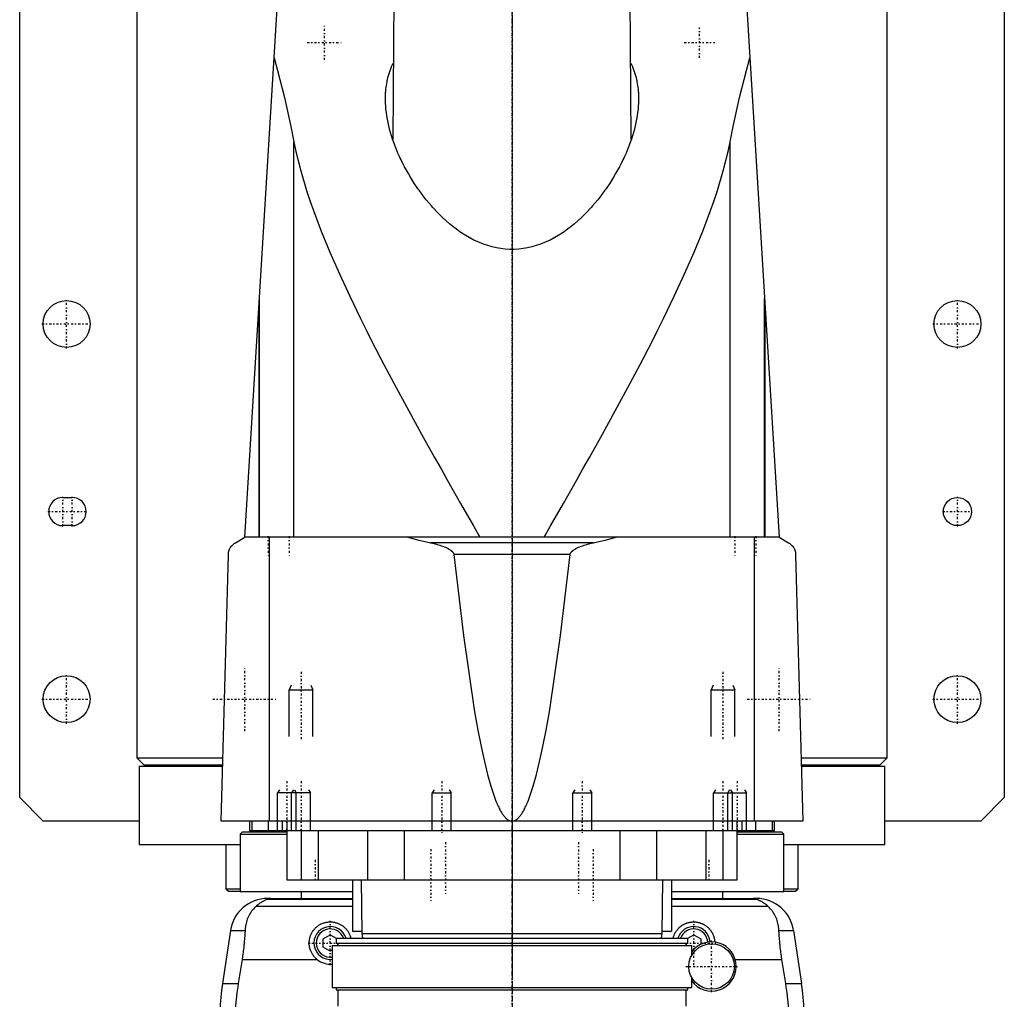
# Model space of a CAD drawing. Extents: x -105 to 105, y -146 to 645.
# Tile 2 of 4: x -105 to 105, y -22 to 187. Entities that reach past the tile are written whole.
import ezdxf

# ---------------------------------------------------------------- set-up
doc = ezdxf.new("R2010")
doc.units = 0
doc.linetypes.add('CENTER', pattern=[1.5, 0.45, -0.5, 0.05, -0.5])
for name, color, linetype in [('AM_0', 7, 'CONTINUOUS'), ('AM_10', 7, 'CONTINUOUS'), ('AM_7', 7, 'CENTER')]:
    doc.layers.add(name, color=color, linetype=linetype)

msp = doc.modelspace()

# ---------------------------------------------------------------- linework, layer by layer
at = {"layer": 'AM_0', "color": 7, "linetype": 'CONTINUOUS'}
for p, q in [((-105, 21.5), (-105, 311.5)), ((105, 311.5), (105, 21.5)), ((-80, 291.5), (-80, 30)), ((80, 30), (80, 291.5)), ((-57, 77.05), (-47, 240)), ((47, 240), (57, 77.05)), ((-25.18, 197.5), (-25.43, 161.82)), ((25.43, 161.82), (25.18, 197.5)), ((-46.53, 77.05), (-46.53, 161.33)), ((46.53, 77.05), (46.53, 161.33)), ((-53.88, 77.05), (-53.88, 127.93)), ((53.88, 77.05), (53.88, 127.93)), ((-54, 125.94), (-54, 77.05)), ((54, 77.05), (54, 125.94)), ((-95.82, 85.5), (-93.82, 85.5)), ((-93.82, 79.5), (-95.82, 79.5)), ((-59, 75.85), (-57, 77.05)), ((57, 77.05), (-57, 77.05)), ((-51.74, 16.5), (-51.74, 77.05)), ((17.41, 75.85), (-17.41, 75.85)), ((51.74, 16.5), (51.74, 77.05)), ((57, 77.05), (59, 75.85)), ((-62, 16.5), (-60.5, 73.35)), ((12.4, 73.35), (-12.4, 73.35)), ((60.5, 73.35), (62, 16.5)), ((-80, 30), (-78.5, 28.5)), ((-80, 30), (-61.61, 30)), ((61.61, 30), (80, 30)), ((78.5, 28.5), (80, 30)), ((-79.5, 28.2), (-79.5, 11.5)), ((-79.5, 28.2), (-61.66, 28.2)), ((-78.5, 28.5), (-61.65, 28.5)), ((-75, 28.5), (-75, 28.2)), ((61.65, 28.5), (78.5, 28.5)), ((61.66, 28.2), (79.5, 28.2)), ((75, 28.2), (75, 28.5)), ((79.5, 11.5), (79.5, 28.2)), ((-100, 16.5), (-105, 21.5)), ((105, 21.5), (100, 16.5)), ((-79.5, 16.5), (-100, 16.5)), ((62, 16.5), (-62, 16.5)), ((-56, 16.5), (-56, 14.5)), ((-55.47, 16.5), (-55.47, 14.5)), ((-52, 16.5), (-52, 14.5)), ((-49, 16.5), (-49, 14.5)), ((-48, 16.5), (-48, 4)), ((48, 4), (48, 16.5)), ((49, 16.5), (49, 14.5)), ((52, 14.5), (52, 16.5)), ((55.47, 16.5), (55.47, 14.5)), ((56, 14.5), (56, 16.5)), ((100, 16.5), (79.5, 16.5)), ((-57.5, 14.2), (-58, 13.7)), ((-58, 13.7), (-58, 1.5)), ((-58, 13.7), (-48.01, 13.7)), ((-57.5, 14.2), (-48.01, 14.2)), ((-56, 14.5), (56, 14.5)), ((-45, 14.5), (-45, 4)), ((-41.36, 14.5), (-41.36, 4)), ((-30.85, 14.5), (-30.85, 4)), ((-23, 14.5), (-23, 4)), ((-13, 14.5), (-13, 14.5)), ((0, 14.5), (0, 4)), ((13, 14.5), (13, 14.5)), ((23, 14.5), (23, 4)), ((30.85, 14.5), (30.85, 4)), ((41.36, 14.5), (41.36, 4)), ((45, 14.5), (45, 4)), ((48.01, 14.2), (57.5, 14.2)), ((48.01, 13.7), (58, 13.7)), ((58, 13.7), (57.5, 14.2)), ((58, 1.5), (58, 13.7)), ((-79.5, 11.5), (-58.06, 11.5)), ((-61, 11.5), (-61, 2.08)), ((58.06, 11.5), (79.5, 11.5)), ((61, 2.08), (61, 11.5)), ((-48, 4), (48, 4)), ((-34, 4), (-34, -7)), ((-32.18, 4), (-32, -7.5)), ((32, -7.5), (32.18, 4)), ((34, 4), (34, -7)), ((-61, 2.08), (-60.5, 1.58)), ((-61, 2.08), (-58.04, 2.08)), ((-60.5, 1.58), (-58.02, 1.58)), ((-58, 1.5), (-34.04, 1.5)), ((-52.11, 0), (-34, 0)), ((-45, 1.5), (-45, 0)), ((34, 0), (52.11, 0)), ((34.04, 1.5), (58, 1.5)), ((45, 0), (45, 1.5)), ((58.02, 1.58), (60.5, 1.58)), ((58.04, 2.08), (61, 2.08)), ((60.5, 1.58), (61, 2.08)), ((-34, -1.69), (-54.6, -1.69)), ((-34, -0.25), (-52.38, -0.25)), ((52.38, -0.25), (34, -0.25)), ((54.6, -1.69), (34, -1.69)), ((-60.02, -6.81), (-61.72, -18.16)), ((-60.02, -6.81), (-56.93, -6.81)), ((-40.25, -8.63), (-38.75, -7.77)), ((-38.75, -7.77), (-37.48, -8.5)), ((-34, -7), (-32.01, -7)), ((-32, -7.5), (-31.9, -8.5)), ((-32, -7.5), (32, -7.5)), ((31.9, -8.5), (32, -7.5)), ((32.01, -7), (34, -7)), ((37.48, -8.5), (38.75, -7.77)), ((38.75, -7.77), (40.25, -8.63)), ((56.93, -6.81), (60.02, -6.81)), ((60.02, -6.81), (61.72, -18.16)), ((-40.25, -10.37), (-40.25, -8.63)), ((-38.75, -11.23), (-40.25, -10.37)), ((-38.33, -10), (-38.33, -19)), ((-38.33, -10), (38.33, -10)), ((-37.53, -8.5), (-37.53, -9.5)), ((-37.53, -8.5), (37.53, -8.5)), ((-37.53, -9.5), (37.53, -9.5)), ((-37.25, -9.5), (-37.25, -10)), ((-37.17, -9.5), (-37.17, -10)), ((37.17, -10), (37.17, -9.5)), ((37.25, -10), (37.25, -9.5)), ((37.53, -9.5), (37.53, -8.5)), ((38.33, -12.16), (38.33, -10)), ((40.25, -8.63), (40.25, -9.79)), ((-38.33, -10.99), (-38.75, -11.23)), ((38.56, -11.12), (38.33, -10.99)), ((-57.58, -13.03), (-58.39, -18.16)), ((-57.58, -13.03), (-41.54, -13.03)), ((47.62, -13.03), (57.58, -13.03)), ((58.39, -18.16), (57.58, -13.03)), ((-61.72, -18.16), (-58.39, -18.16)), ((38.33, -19), (38.33, -16.84)), ((58.39, -18.16), (61.72, -18.16)), ((-38.33, -19), (38.33, -19)), ((-37.53, -19), (-37.53, -19.5)), ((-37.53, -19.5), (37.53, -19.5)), ((-37.17, -19.5), (-37.17, -23)), ((37.17, -23), (37.17, -19.5)), ((37.53, -19.5), (37.53, -19))]:
    msp.add_line(p, q, dxfattribs=at)
for points in [[(-50.73, 179.26, 0), (-49.98, 176.55, 0), (-48.54, 170.79, 0), (-47.18, 164.59, 0), (-46.53, 161.33, 0)], [(46.53, 161.33, 0), (47.18, 164.59, 0), (48.54, 170.79, 0), (49.98, 176.55, 0), (50.73, 179.26, 0)], [(-27, 170.57, 0), (-27, 170.78, 0), (-26.99, 171.21, 0), (-26.97, 171.64, 0), (-26.96, 171.86, 0), (-26.94, 172.08, 0), (-26.91, 172.51, 0), (-26.86, 172.94, 0), (-26.8, 173.37, 0), (-26.73, 173.8, 0), (-26.65, 174.23, 0), (-26.61, 174.44, 0), (-26.56, 174.65, 0), (-26.46, 175.07, 0), (-26.34, 175.5, 0), (-26.22, 175.91, 0), (-26.08, 176.33, 0), (-25.93, 176.74, 0), (-25.85, 176.94, 0), (-25.77, 177.15, 0), (-25.6, 177.55, 0), (-25.41, 177.95, 0), (-25.31, 178.14, 0)], [(25.31, 178.14, 0), (25.41, 177.95, 0), (25.6, 177.55, 0), (25.77, 177.15, 0), (25.85, 176.94, 0), (25.93, 176.74, 0), (26.08, 176.33, 0), (26.22, 175.91, 0), (26.34, 175.5, 0), (26.46, 175.07, 0), (26.56, 174.65, 0), (26.61, 174.44, 0), (26.65, 174.23, 0), (26.73, 173.8, 0), (26.8, 173.37, 0), (26.86, 172.94, 0), (26.91, 172.51, 0), (26.94, 172.08, 0), (26.96, 171.86, 0), (26.97, 171.64, 0), (26.99, 171.21, 0), (27, 170.78, 0), (27, 170.57, 0)], [(27, 170.57, 0), (27, 170.24, 0), (26.98, 169.59, 0), (26.94, 168.93, 0), (26.91, 168.6, 0), (26.88, 168.26, 0), (26.8, 167.58, 0), (26.7, 166.9, 0), (26.58, 166.2, 0), (26.44, 165.5, 0), (26.28, 164.79, 0), (26.2, 164.43, 0), (26.11, 164.07, 0), (25.91, 163.35, 0), (25.69, 162.63, 0), (25.46, 161.9, 0), (25.2, 161.17, 0), (24.93, 160.43, 0), (24.78, 160.06, 0), (24.64, 159.69, 0), (24.33, 158.96, 0), (24, 158.22, 0), (23.83, 157.85, 0), (23.66, 157.48, 0), (23.29, 156.75, 0), (22.92, 156.01, 0), (22.72, 155.65, 0), (22.52, 155.28, 0), (22.11, 154.56, 0), (21.68, 153.83, 0), (21.24, 153.12, 0), (20.78, 152.41, 0), (20.31, 151.7, 0), (20.07, 151.35, 0), (19.82, 151.01, 0), (19.32, 150.32, 0), (18.81, 149.64, 0), (18.28, 148.97, 0), (17.74, 148.32, 0), (17.19, 147.67, 0), (16.9, 147.35, 0), (16.61, 147.03, 0), (16.01, 146.39, 0), (15.38, 145.75, 0), (14.72, 145.12, 0), (14.05, 144.5, 0), (13.34, 143.89, 0), (12.98, 143.59, 0), (12.62, 143.3, 0), (11.87, 142.72, 0), (11.1, 142.18, 0), (10.31, 141.65, 0), (9.5, 141.16, 0), (8.67, 140.69, 0), (8.25, 140.47, 0), (7.82, 140.26, 0), (6.96, 139.87, 0), (6.07, 139.52, 0), (5.18, 139.21, 0), (4.26, 138.95, 0), (3.33, 138.73, 0), (2.87, 138.65, 0), (2.39, 138.57, 0), (1.44, 138.46, 0), (0.48, 138.4, 0), (0, 138.4, 0), (-0.48, 138.4, 0), (-1.44, 138.46, 0), (-2.39, 138.57, 0), (-2.87, 138.65, 0), (-3.33, 138.73, 0), (-4.26, 138.95, 0), (-5.18, 139.21, 0), (-6.07, 139.52, 0), (-6.96, 139.87, 0), (-7.82, 140.26, 0), (-8.25, 140.47, 0), (-8.67, 140.69, 0), (-9.5, 141.16, 0), (-10.31, 141.65, 0), (-11.1, 142.18, 0), (-11.87, 142.72, 0), (-12.62, 143.3, 0), (-12.98, 143.59, 0), (-13.34, 143.89, 0), (-14.05, 144.5, 0), (-14.72, 145.12, 0), (-15.38, 145.75, 0), (-16.01, 146.39, 0), (-16.61, 147.03, 0), (-16.9, 147.35, 0), (-17.19, 147.67, 0), (-17.74, 148.32, 0), (-18.28, 148.97, 0), (-18.81, 149.64, 0), (-19.32, 150.32, 0), (-19.82, 151.01, 0), (-20.07, 151.35, 0), (-20.31, 151.7, 0), (-20.78, 152.41, 0), (-21.24, 153.12, 0), (-21.68, 153.83, 0), (-22.11, 154.56, 0), (-22.52, 155.28, 0), (-22.72, 155.65, 0), (-22.92, 156.01, 0), (-23.29, 156.75, 0), (-23.66, 157.48, 0), (-23.83, 157.85, 0), (-24, 158.22, 0), (-24.33, 158.96, 0), (-24.64, 159.69, 0), (-24.78, 160.06, 0), (-24.93, 160.43, 0), (-25.2, 161.17, 0), (-25.46, 161.9, 0), (-25.69, 162.63, 0), (-25.91, 163.35, 0), (-26.11, 164.07, 0), (-26.2, 164.43, 0), (-26.28, 164.79, 0), (-26.44, 165.5, 0), (-26.58, 166.2, 0), (-26.7, 166.9, 0), (-26.8, 167.58, 0), (-26.88, 168.26, 0), (-26.91, 168.6, 0), (-26.94, 168.93, 0), (-26.98, 169.59, 0), (-27, 170.24, 0), (-27, 170.57, 0)], [(-46.53, 161.33, 0), (-46.1, 159.28, 0), (-45.06, 155.13, 0), (-43.81, 150.97, 0), (-43.1, 148.86, 0), (-42.35, 146.7, 0), (-40.68, 142.31, 0), (-38.82, 137.79, 0), (-36.8, 133.17, 0), (-34.62, 128.45, 0), (-32.3, 123.66, 0), (-31.1, 121.24, 0), (-29.87, 118.8, 0), (-27.33, 113.89, 0), (-24.71, 108.95, 0), (-22.03, 103.98, 0), (-19.29, 99.01, 0), (-16.52, 94.06, 0), (-15.13, 91.59, 0), (-13.74, 89.13, 0), (-10.97, 84.25, 0), (-8.23, 79.43, 0), (-6.87, 77.05, 0)], [(6.87, 77.05, 0), (8.23, 79.43, 0), (10.97, 84.25, 0), (13.74, 89.13, 0), (15.13, 91.59, 0), (16.52, 94.06, 0), (19.29, 99.01, 0), (22.03, 103.98, 0), (24.71, 108.95, 0), (27.33, 113.89, 0), (29.87, 118.8, 0), (31.1, 121.24, 0), (32.3, 123.66, 0), (34.62, 128.45, 0), (36.8, 133.17, 0), (38.82, 137.79, 0), (40.68, 142.31, 0), (42.35, 146.7, 0), (43.1, 148.86, 0), (43.81, 150.97, 0), (45.06, 155.13, 0), (46.1, 159.28, 0), (46.53, 161.33, 0)], [(-60.5, 73.35, 0), (-60.5, 73.35, 0), (-60.5, 73.36, 0), (-60.5, 73.37, 0), (-60.5, 73.37, 0), (-60.5, 73.37, 0), (-60.5, 73.38, 0), (-60.5, 73.38, 0), (-60.5, 73.39, 0), (-60.5, 73.39, 0), (-60.5, 73.4, 0), (-60.5, 73.4, 0), (-60.5, 73.4, 0), (-60.5, 73.41, 0), (-60.5, 73.41, 0), (-60.5, 73.43, 0), (-60.5, 73.44, 0), (-60.49, 73.45, 0), (-60.49, 73.48, 0), (-60.49, 73.5, 0), (-60.49, 73.52, 0), (-60.49, 73.54, 0), (-60.49, 73.56, 0), (-60.49, 73.57, 0), (-60.48, 73.57, 0), (-60.48, 73.59, 0), (-60.48, 73.61, 0), (-60.47, 73.65, 0), (-60.47, 73.69, 0), (-60.46, 73.73, 0), (-60.45, 73.79, 0), (-60.44, 73.85, 0), (-60.4, 74.02, 0), (-60.33, 74.26, 0), (-60.29, 74.36, 0), (-60.25, 74.45, 0), (-60.18, 74.6, 0), (-60.11, 74.74, 0), (-59.83, 75.14, 0), (-59.29, 75.66, 0), (-59, 75.85, 0)], [(-22.25, 77.05, 0), (-21.46, 76.83, 0), (-19.85, 76.41, 0), (-18.23, 76.03, 0), (-17.41, 75.85, 0)], [(-17.41, 75.85, 0), (-17.25, 75.82, 0), (-16.93, 75.75, 0), (-16.61, 75.67, 0), (-16.46, 75.63, 0), (-16.3, 75.59, 0), (-15.99, 75.51, 0), (-15.68, 75.41, 0), (-15.38, 75.32, 0), (-15.08, 75.22, 0), (-14.78, 75.11, 0), (-14.64, 75.06, 0), (-14.49, 75, 0), (-14.21, 74.88, 0), (-13.92, 74.75, 0), (-13.62, 74.59, 0), (-13.33, 74.43, 0), (-13.17, 74.32, 0), (-13.13, 74.29, 0), (-13.08, 74.26, 0), (-13.06, 74.24, 0), (-13.04, 74.22, 0), (-12.99, 74.19, 0), (-12.95, 74.16, 0), (-12.93, 74.14, 0), (-12.91, 74.12, 0), (-12.87, 74.09, 0), (-12.83, 74.05, 0), (-12.81, 74.04, 0), (-12.79, 74.02, 0), (-12.75, 73.98, 0), (-12.72, 73.94, 0), (-12.68, 73.9, 0), (-12.65, 73.86, 0), (-12.61, 73.82, 0), (-12.6, 73.8, 0), (-12.58, 73.78, 0), (-12.55, 73.73, 0), (-12.52, 73.68, 0), (-12.49, 73.63, 0), (-12.47, 73.58, 0), (-12.45, 73.53, 0), (-12.44, 73.51, 0), (-12.43, 73.48, 0), (-12.41, 73.43, 0), (-12.41, 73.4, 0), (-12.41, 73.39, 0), (-12.4, 73.38, 0), (-12.4, 73.38, 0), (-12.4, 73.37, 0), (-12.4, 73.36, 0), (-12.4, 73.35, 0), (-12.4, 73.35, 0)], [(12.4, 73.35, 0), (12.4, 73.35, 0), (12.4, 73.36, 0), (12.4, 73.37, 0), (12.4, 73.38, 0), (12.4, 73.38, 0), (12.41, 73.39, 0), (12.41, 73.4, 0), (12.41, 73.43, 0), (12.43, 73.48, 0), (12.44, 73.51, 0), (12.45, 73.53, 0), (12.47, 73.58, 0), (12.49, 73.63, 0), (12.52, 73.68, 0), (12.55, 73.73, 0), (12.58, 73.78, 0), (12.6, 73.8, 0), (12.61, 73.82, 0), (12.65, 73.86, 0), (12.68, 73.9, 0), (12.72, 73.94, 0), (12.75, 73.98, 0), (12.79, 74.02, 0), (12.81, 74.04, 0), (12.83, 74.05, 0), (12.87, 74.09, 0), (12.91, 74.12, 0), (12.93, 74.14, 0), (12.95, 74.16, 0), (12.99, 74.19, 0), (13.04, 74.22, 0), (13.06, 74.24, 0), (13.08, 74.26, 0), (13.13, 74.29, 0), (13.17, 74.32, 0), (13.33, 74.43, 0), (13.62, 74.59, 0), (13.92, 74.75, 0), (14.21, 74.88, 0), (14.49, 75, 0), (14.64, 75.06, 0), (14.78, 75.11, 0), (15.08, 75.22, 0), (15.38, 75.32, 0), (15.68, 75.41, 0), (15.99, 75.51, 0), (16.3, 75.59, 0), (16.46, 75.63, 0), (16.61, 75.67, 0), (16.93, 75.75, 0), (17.25, 75.82, 0), (17.41, 75.85, 0)], [(17.41, 75.85, 0), (18.23, 76.03, 0), (19.85, 76.41, 0), (21.46, 76.83, 0), (22.25, 77.05, 0)], [(59, 75.85, 0), (59.29, 75.66, 0), (59.83, 75.14, 0), (60.11, 74.74, 0), (60.18, 74.6, 0), (60.25, 74.45, 0), (60.29, 74.36, 0), (60.33, 74.26, 0), (60.4, 74.02, 0), (60.44, 73.85, 0), (60.45, 73.79, 0), (60.46, 73.73, 0), (60.47, 73.69, 0), (60.47, 73.65, 0), (60.48, 73.61, 0), (60.48, 73.59, 0), (60.48, 73.57, 0), (60.49, 73.57, 0), (60.49, 73.56, 0), (60.49, 73.54, 0), (60.49, 73.52, 0), (60.49, 73.5, 0), (60.49, 73.48, 0), (60.49, 73.45, 0), (60.5, 73.44, 0), (60.5, 73.43, 0), (60.5, 73.41, 0), (60.5, 73.41, 0), (60.5, 73.4, 0), (60.5, 73.4, 0), (60.5, 73.4, 0), (60.5, 73.39, 0), (60.5, 73.39, 0), (60.5, 73.38, 0), (60.5, 73.38, 0), (60.5, 73.37, 0), (60.5, 73.37, 0), (60.5, 73.37, 0), (60.5, 73.36, 0), (60.5, 73.35, 0), (60.5, 73.35, 0)], [(-12.4, 73.35, 0), (-10.36, 56.04, 0), (-7.97, 39.77, 0), (-7.28, 35.91, 0), (-6.59, 32.39, 0), (-6.24, 30.76, 0), (-5.9, 29.22, 0), (-5.21, 26.41, 0), (-4.52, 23.94, 0), (-3.82, 21.83, 0), (-3.42, 20.76, 0), (-3.3, 20.48, 0), (-3.19, 20.2, 0), (-3.13, 20.07, 0), (-3.07, 19.94, 0), (-2.95, 19.68, 0), (-2.84, 19.44, 0), (-2.72, 19.2, 0), (-2.61, 18.98, 0), (-2.49, 18.76, 0), (-2.43, 18.66, 0), (-2.38, 18.56, 0), (-2.26, 18.36, 0), (-2.14, 18.18, 0), (-2.09, 18.09, 0), (-2.03, 18, 0), (-1.91, 17.83, 0), (-1.8, 17.68, 0), (-1.74, 17.6, 0), (-1.68, 17.53, 0), (-1.56, 17.39, 0), (-1.45, 17.27, 0), (-1.33, 17.15, 0), (-1.22, 17.04, 0), (-1.1, 16.94, 0), (-1.04, 16.9, 0), (-0.99, 16.85, 0), (-0.87, 16.78, 0), (-0.75, 16.71, 0), (-0.64, 16.65, 0), (-0.57, 16.62, 0), (-0.55, 16.61, 0), (-0.53, 16.6, 0), (-0.52, 16.6, 0), (-0.51, 16.6, 0), (-0.49, 16.59, 0), (-0.47, 16.58, 0), (-0.45, 16.58, 0), (-0.43, 16.57, 0), (-0.42, 16.56, 0), (-0.41, 16.56, 0), (-0.4, 16.56, 0), (-0.38, 16.55, 0), (-0.36, 16.55, 0), (-0.35, 16.54, 0), (-0.34, 16.54, 0), (-0.32, 16.54, 0), (-0.3, 16.53, 0), (-0.29, 16.53, 0), (-0.28, 16.53, 0), (-0.26, 16.52, 0), (-0.24, 16.52, 0), (-0.22, 16.52, 0), (-0.2, 16.51, 0), (-0.18, 16.51, 0), (-0.17, 16.51, 0), (-0.16, 16.51, 0), (-0.14, 16.51, 0), (-0.13, 16.51, 0), (-0.11, 16.5, 0), (-0.09, 16.5, 0), (-0.07, 16.5, 0), (-0.06, 16.5, 0), (-0.05, 16.5, 0), (-0.03, 16.5, 0), (-0.01, 16.5, 0), (0, 16.5, 0)], [(0, 16.5, 0), (0.01, 16.5, 0), (0.03, 16.5, 0), (0.05, 16.5, 0), (0.06, 16.5, 0), (0.07, 16.5, 0), (0.09, 16.5, 0), (0.11, 16.5, 0), (0.13, 16.51, 0), (0.14, 16.51, 0), (0.16, 16.51, 0), (0.17, 16.51, 0), (0.18, 16.51, 0), (0.2, 16.51, 0), (0.22, 16.52, 0), (0.24, 16.52, 0), (0.26, 16.52, 0), (0.28, 16.53, 0), (0.29, 16.53, 0), (0.3, 16.53, 0), (0.32, 16.54, 0), (0.34, 16.54, 0), (0.35, 16.54, 0), (0.36, 16.55, 0), (0.38, 16.55, 0), (0.4, 16.56, 0), (0.41, 16.56, 0), (0.42, 16.56, 0), (0.43, 16.57, 0), (0.45, 16.58, 0), (0.47, 16.58, 0), (0.49, 16.59, 0), (0.51, 16.6, 0), (0.52, 16.6, 0), (0.53, 16.6, 0), (0.55, 16.61, 0), (0.57, 16.62, 0), (0.59, 16.63, 0), (0.61, 16.63, 0), (0.63, 16.64, 0), (0.64, 16.65, 0), (0.65, 16.65, 0), (0.67, 16.66, 0), (0.69, 16.67, 0), (0.75, 16.71, 0), (0.87, 16.78, 0), (0.99, 16.85, 0), (1.04, 16.9, 0), (1.1, 16.94, 0), (1.22, 17.04, 0), (1.33, 17.15, 0), (1.45, 17.27, 0), (1.56, 17.39, 0), (1.68, 17.53, 0), (1.74, 17.6, 0), (1.8, 17.68, 0), (1.91, 17.83, 0), (2.03, 18, 0), (2.09, 18.09, 0), (2.14, 18.18, 0), (2.26, 18.36, 0), (2.38, 18.56, 0), (2.43, 18.66, 0), (2.49, 18.76, 0), (2.61, 18.98, 0), (2.72, 19.2, 0), (2.84, 19.44, 0), (2.95, 19.68, 0), (3.07, 19.94, 0), (3.13, 20.07, 0), (3.19, 20.2, 0), (3.3, 20.48, 0), (3.42, 20.76, 0), (3.82, 21.83, 0), (4.52, 23.94, 0), (5.21, 26.41, 0), (5.9, 29.22, 0), (6.24, 30.76, 0), (6.59, 32.39, 0), (7.28, 35.91, 0), (7.97, 39.77, 0), (10.36, 56.04, 0), (12.4, 73.35, 0)], [(-51.49, 0, 0), (-51.5, 0, 0), (-51.51, 0, 0), (-51.52, 0, 0), (-51.52, 0, 0), (-51.53, 0, 0), (-51.53, 0, 0), (-51.54, 0, 0), (-51.55, 0, 0), (-51.56, 0, 0), (-51.57, 0, 0), (-51.57, 0, 0), (-51.58, 0, 0), (-51.59, 0, 0), (-51.6, 0, 0), (-51.6, 0, 0), (-51.61, 0, 0), (-51.62, 0, 0), (-51.63, 0, 0), (-51.63, 0, 0), (-51.64, 0, 0), (-51.65, 0, 0), (-51.65, 0, 0), (-51.66, 0, 0), (-51.67, 0, 0), (-51.67, 0, 0), (-51.68, 0, 0), (-51.68, 0, 0), (-51.69, 0, 0), (-51.7, 0, 0), (-51.7, 0, 0), (-51.71, 0, 0), (-51.72, 0, 0), (-51.72, 0, 0), (-51.73, 0, 0), (-51.73, 0, 0), (-51.74, 0, 0), (-51.75, 0, 0), (-51.76, 0, 0), (-51.76, -0.01, 0), (-51.77, -0.01, 0), (-51.77, -0.01, 0), (-51.78, -0.01, 0), (-51.78, -0.01, 0), (-51.79, -0.01, 0), (-51.8, -0.01, 0), (-51.8, -0.01, 0), (-51.81, -0.01, 0), (-51.81, -0.01, 0), (-51.82, -0.01, 0), (-51.82, -0.01, 0), (-51.84, -0.01, 0), (-51.87, -0.01, 0), (-51.89, -0.01, 0), (-51.91, -0.01, 0), (-51.93, -0.01, 0), (-51.96, -0.02, 0), (-51.99, -0.02, 0), (-52.01, -0.02, 0), (-52.04, -0.02, 0), (-52.05, -0.03, 0), (-52.06, -0.03, 0), (-52.08, -0.03, 0), (-52.1, -0.03, 0), (-52.1, -0.03, 0), (-52.11, -0.03, 0), (-52.13, -0.04, 0), (-52.15, -0.04, 0), (-52.15, -0.04, 0), (-52.16, -0.04, 0), (-52.17, -0.04, 0), (-52.19, -0.04, 0), (-52.23, -0.05, 0), (-52.3, -0.07, 0), (-52.35, -0.08, 0), (-52.39, -0.1, 0), (-52.41, -0.11, 0), (-52.42, -0.12, 0), (-52.43, -0.13, 0), (-52.45, -0.14, 0), (-52.45, -0.16, 0), (-52.45, -0.17, 0), (-52.45, -0.19, 0), (-52.44, -0.2, 0), (-52.44, -0.21, 0), (-52.43, -0.22, 0), (-52.41, -0.23, 0), (-52.39, -0.25, 0), (-52.38, -0.25, 0)], [(52.38, -0.25, 0), (52.39, -0.25, 0), (52.41, -0.23, 0), (52.43, -0.22, 0), (52.44, -0.21, 0), (52.44, -0.2, 0), (52.45, -0.19, 0), (52.45, -0.17, 0), (52.45, -0.16, 0), (52.45, -0.14, 0), (52.43, -0.13, 0), (52.42, -0.12, 0), (52.41, -0.11, 0), (52.39, -0.1, 0), (52.35, -0.08, 0), (52.3, -0.07, 0), (52.23, -0.05, 0), (52.19, -0.04, 0), (52.17, -0.04, 0), (52.16, -0.04, 0), (52.15, -0.04, 0), (52.15, -0.04, 0), (52.13, -0.04, 0), (52.11, -0.03, 0), (52.1, -0.03, 0), (52.1, -0.03, 0), (52.08, -0.03, 0), (52.06, -0.03, 0), (52.05, -0.03, 0), (52.04, -0.02, 0), (52.01, -0.02, 0), (51.99, -0.02, 0), (51.96, -0.02, 0), (51.93, -0.01, 0), (51.91, -0.01, 0), (51.89, -0.01, 0), (51.87, -0.01, 0), (51.84, -0.01, 0), (51.82, -0.01, 0), (51.82, -0.01, 0), (51.81, -0.01, 0), (51.81, -0.01, 0), (51.8, -0.01, 0), (51.8, -0.01, 0), (51.79, -0.01, 0), (51.78, -0.01, 0), (51.78, -0.01, 0), (51.77, -0.01, 0), (51.77, -0.01, 0), (51.76, -0.01, 0), (51.76, 0, 0), (51.75, 0, 0), (51.74, 0, 0), (51.73, 0, 0), (51.73, 0, 0), (51.72, 0, 0), (51.72, 0, 0), (51.71, 0, 0), (51.7, 0, 0), (51.7, 0, 0), (51.69, 0, 0), (51.68, 0, 0), (51.68, 0, 0), (51.67, 0, 0), (51.67, 0, 0), (51.66, 0, 0), (51.65, 0, 0), (51.65, 0, 0), (51.64, 0, 0), (51.63, 0, 0), (51.63, 0, 0), (51.62, 0, 0), (51.61, 0, 0), (51.6, 0, 0), (51.6, 0, 0), (51.59, 0, 0), (51.58, 0, 0), (51.57, 0, 0), (51.57, 0, 0), (51.56, 0, 0), (51.55, 0, 0), (51.54, 0, 0), (51.53, 0, 0), (51.53, 0, 0), (51.52, 0, 0), (51.52, 0, 0), (51.51, 0, 0), (51.5, 0, 0), (51.49, 0, 0)], [(-54.6, -1.69, 0), (-54.72, -1.8, 0), (-54.94, -2.02, 0), (-55.16, -2.25, 0), (-55.26, -2.37, 0), (-55.36, -2.49, 0), (-55.55, -2.74, 0), (-55.73, -3, 0), (-55.9, -3.27, 0), (-56.06, -3.55, 0), (-56.2, -3.83, 0), (-56.27, -3.98, 0), (-56.33, -4.12, 0), (-56.45, -4.42, 0), (-56.55, -4.72, 0), (-56.65, -5.03, 0), (-56.73, -5.34, 0), (-56.8, -5.66, 0), (-56.82, -5.83, 0), (-56.85, -5.99, 0), (-56.89, -6.32, 0), (-56.92, -6.65, 0), (-56.93, -6.81, 0)], [(-52.38, -0.25, 0), (-52.38, -0.25, 0), (-52.38, -0.26, 0), (-52.38, -0.26, 0), (-52.38, -0.26, 0), (-52.38, -0.26, 0), (-52.38, -0.26, 0), (-52.38, -0.27, 0), (-52.38, -0.27, 0), (-52.38, -0.27, 0), (-52.39, -0.27, 0), (-52.39, -0.28, 0), (-52.39, -0.28, 0), (-52.4, -0.28, 0), (-52.41, -0.28, 0), (-52.41, -0.29, 0), (-52.42, -0.29, 0), (-52.43, -0.3, 0), (-52.43, -0.3, 0), (-52.44, -0.3, 0), (-52.45, -0.31, 0), (-52.46, -0.31, 0), (-52.46, -0.31, 0), (-52.47, -0.32, 0), (-52.48, -0.32, 0), (-52.49, -0.33, 0), (-52.5, -0.33, 0), (-52.5, -0.33, 0), (-52.51, -0.34, 0), (-52.53, -0.34, 0), (-52.54, -0.35, 0), (-52.55, -0.35, 0), (-52.57, -0.36, 0), (-52.57, -0.36, 0), (-52.58, -0.37, 0), (-52.6, -0.37, 0), (-52.61, -0.38, 0), (-52.66, -0.4, 0), (-52.76, -0.45, 0), (-52.88, -0.51, 0), (-53, -0.57, 0), (-53.06, -0.6, 0), (-53.13, -0.64, 0), (-53.27, -0.72, 0), (-53.43, -0.81, 0), (-53.59, -0.91, 0), (-53.76, -1.02, 0), (-53.94, -1.15, 0), (-54.03, -1.21, 0), (-54.12, -1.29, 0), (-54.31, -1.44, 0), (-54.5, -1.6, 0), (-54.6, -1.69, 0)], [(54.6, -1.69, 0), (54.51, -1.61, 0), (54.32, -1.45, 0), (54.14, -1.31, 0), (54.06, -1.24, 0), (53.97, -1.17, 0), (53.8, -1.05, 0), (53.63, -0.94, 0), (53.48, -0.84, 0), (53.33, -0.75, 0), (53.18, -0.67, 0), (53.12, -0.63, 0), (53.05, -0.59, 0), (52.93, -0.53, 0), (52.81, -0.48, 0), (52.7, -0.42, 0), (52.64, -0.4, 0), (52.63, -0.39, 0), (52.61, -0.38, 0), (52.6, -0.38, 0), (52.6, -0.37, 0), (52.58, -0.37, 0), (52.57, -0.36, 0), (52.55, -0.35, 0), (52.54, -0.35, 0), (52.52, -0.34, 0), (52.52, -0.34, 0), (52.51, -0.33, 0), (52.5, -0.33, 0), (52.48, -0.32, 0), (52.48, -0.32, 0), (52.47, -0.32, 0), (52.46, -0.31, 0), (52.45, -0.31, 0), (52.44, -0.3, 0), (52.44, -0.3, 0), (52.43, -0.3, 0), (52.42, -0.29, 0), (52.41, -0.29, 0), (52.4, -0.28, 0), (52.4, -0.28, 0), (52.39, -0.28, 0), (52.39, -0.28, 0), (52.39, -0.27, 0), (52.38, -0.27, 0), (52.38, -0.27, 0), (52.38, -0.26, 0), (52.38, -0.26, 0), (52.38, -0.26, 0), (52.38, -0.26, 0), (52.38, -0.26, 0), (52.38, -0.25, 0), (52.38, -0.25, 0)], [(56.93, -6.81, 0), (56.92, -6.65, 0), (56.89, -6.32, 0), (56.85, -5.99, 0), (56.82, -5.83, 0), (56.8, -5.66, 0), (56.73, -5.34, 0), (56.65, -5.03, 0), (56.55, -4.72, 0), (56.45, -4.42, 0), (56.33, -4.12, 0), (56.27, -3.97, 0), (56.2, -3.83, 0), (56.06, -3.55, 0), (55.9, -3.27, 0), (55.73, -3, 0), (55.55, -2.74, 0), (55.36, -2.49, 0), (55.26, -2.37, 0), (55.16, -2.25, 0), (54.94, -2.02, 0), (54.72, -1.8, 0), (54.6, -1.69, 0)], [(-41.54, -13.03, 0), (-41.6, -12.98, 0), (-41.72, -12.88, 0), (-41.84, -12.77, 0), (-41.9, -12.72, 0), (-41.95, -12.66, 0), (-42.06, -12.55, 0), (-42.16, -12.43, 0), (-42.27, -12.31, 0), (-42.36, -12.18, 0), (-42.46, -12.05, 0), (-42.5, -11.98, 0), (-42.55, -11.91, 0), (-42.63, -11.77, 0), (-42.71, -11.63, 0), (-42.79, -11.49, 0), (-42.86, -11.34, 0), (-42.92, -11.19, 0), (-42.95, -11.11, 0), (-42.98, -11.03, 0), (-43.03, -10.88, 0), (-43.08, -10.72, 0), (-43.1, -10.64, 0), (-43.12, -10.56, 0), (-43.16, -10.41, 0), (-43.19, -10.25, 0), (-43.2, -10.17, 0), (-43.21, -10.09, 0), (-43.23, -9.93, 0), (-43.24, -9.77, 0), (-43.25, -9.62, 0), (-43.25, -9.47, 0), (-43.25, -9.31, 0), (-43.24, -9.23, 0), (-43.24, -9.16, 0), (-43.22, -9, 0), (-43.2, -8.84, 0), (-43.18, -8.69, 0), (-43.14, -8.53, 0), (-43.11, -8.38, 0), (-43.09, -8.3, 0), (-43.06, -8.22, 0), (-43.02, -8.07, 0), (-42.96, -7.92, 0), (-42.9, -7.77, 0), (-42.84, -7.62, 0), (-42.77, -7.48, 0), (-42.73, -7.41, 0), (-42.7, -7.34, 0), (-42.62, -7.2, 0), (-42.53, -7.07, 0), (-42.45, -6.93, 0), (-42.35, -6.81, 0), (-42.26, -6.68, 0), (-42.21, -6.62, 0), (-42.16, -6.56, 0), (-42.06, -6.45, 0), (-41.95, -6.34, 0), (-41.85, -6.23, 0), (-41.73, -6.13, 0), (-41.61, -6.03, 0), (-41.55, -5.98, 0), (-41.49, -5.93, 0), (-41.37, -5.84, 0), (-41.24, -5.75, 0), (-41.17, -5.7, 0), (-41.1, -5.66, 0), (-40.96, -5.58, 0), (-40.82, -5.5, 0), (-40.75, -5.47, 0), (-40.67, -5.43, 0), (-40.53, -5.37, 0), (-40.38, -5.3, 0), (-40.22, -5.25, 0), (-40.07, -5.2, 0), (-39.91, -5.15, 0), (-39.83, -5.13, 0), (-39.75, -5.11, 0), (-39.6, -5.08, 0), (-39.44, -5.05, 0), (-39.28, -5.03, 0), (-39.12, -5.02, 0), (-38.96, -5, 0), (-38.88, -5, 0), (-38.8, -5, 0), (-38.65, -5, 0), (-38.49, -5.01, 0), (-38.33, -5.02, 0), (-38.18, -5.04, 0), (-38.02, -5.06, 0), (-37.94, -5.07, 0), (-37.86, -5.09, 0), (-37.7, -5.12, 0), (-37.54, -5.17, 0), (-37.39, -5.21, 0), (-37.23, -5.26, 0), (-37.08, -5.32, 0), (-37, -5.35, 0), (-36.93, -5.38, 0), (-36.78, -5.45, 0), (-36.64, -5.53, 0), (-36.5, -5.6, 0), (-36.36, -5.69, 0), (-36.23, -5.77, 0), (-36.16, -5.82, 0), (-36.1, -5.87, 0), (-35.97, -5.96, 0), (-35.85, -6.06, 0), (-35.79, -6.11, 0), (-35.73, -6.16, 0), (-35.62, -6.26, 0), (-35.52, -6.37, 0), (-35.46, -6.43, 0), (-35.41, -6.48, 0), (-35.31, -6.6, 0), (-35.21, -6.72, 0), (-35.12, -6.84, 0), (-35.03, -6.97, 0), (-34.94, -7.1, 0), (-34.9, -7.17, 0), (-34.86, -7.24, 0), (-34.78, -7.38, 0), (-34.71, -7.52, 0), (-34.64, -7.67, 0), (-34.58, -7.81, 0), (-34.52, -7.96, 0), (-34.49, -8.04, 0), (-34.47, -8.12, 0), (-34.42, -8.27, 0), (-34.38, -8.42, 0), (-34.36, -8.5, 0)], [(34.36, -8.5, 0), (34.38, -8.44, 0), (34.41, -8.33, 0), (34.44, -8.21, 0), (34.46, -8.15, 0), (34.48, -8.09, 0), (34.51, -7.98, 0), (34.56, -7.87, 0), (34.6, -7.76, 0), (34.65, -7.64, 0), (34.7, -7.54, 0), (34.73, -7.48, 0), (34.76, -7.43, 0), (34.81, -7.32, 0), (34.87, -7.22, 0), (34.93, -7.12, 0), (35, -7.02, 0), (35.07, -6.92, 0), (35.1, -6.87, 0), (35.13, -6.82, 0), (35.21, -6.73, 0), (35.28, -6.64, 0), (35.32, -6.59, 0), (35.35, -6.55, 0), (35.43, -6.46, 0), (35.51, -6.38, 0), (35.55, -6.34, 0), (35.59, -6.3, 0), (35.67, -6.22, 0), (35.76, -6.14, 0), (35.85, -6.06, 0), (35.94, -5.99, 0), (36.03, -5.92, 0), (36.08, -5.88, 0), (36.12, -5.85, 0), (36.22, -5.78, 0), (36.32, -5.71, 0), (36.43, -5.65, 0), (36.53, -5.59, 0), (36.64, -5.53, 0), (36.69, -5.5, 0), (36.75, -5.47, 0), (36.86, -5.42, 0), (36.97, -5.37, 0), (37.08, -5.32, 0), (37.19, -5.28, 0), (37.31, -5.24, 0), (37.37, -5.22, 0), (37.43, -5.2, 0), (37.54, -5.16, 0), (37.66, -5.13, 0), (37.78, -5.11, 0), (37.9, -5.08, 0), (38.02, -5.06, 0), (38.08, -5.05, 0), (38.14, -5.04, 0), (38.26, -5.03, 0), (38.38, -5.02, 0), (38.5, -5.01, 0), (38.62, -5, 0), (38.74, -5, 0), (38.79, -5, 0), (38.85, -5, 0), (38.97, -5.01, 0), (39.09, -5.01, 0), (39.15, -5.02, 0), (39.21, -5.02, 0), (39.33, -5.04, 0), (39.45, -5.05, 0), (39.51, -5.06, 0), (39.57, -5.08, 0), (39.69, -5.1, 0), (39.81, -5.13, 0), (39.93, -5.16, 0), (40.04, -5.19, 0), (40.16, -5.23, 0), (40.22, -5.25, 0), (40.28, -5.27, 0), (40.39, -5.31, 0), (40.51, -5.36, 0), (40.62, -5.41, 0), (40.73, -5.46, 0), (40.84, -5.51, 0), (40.89, -5.54, 0), (40.94, -5.57, 0), (41.05, -5.63, 0), (41.15, -5.69, 0), (41.25, -5.76, 0), (41.35, -5.83, 0), (41.45, -5.9, 0), (41.49, -5.93, 0), (41.54, -5.97, 0), (41.63, -6.04, 0), (41.72, -6.12, 0), (41.81, -6.2, 0), (41.89, -6.28, 0), (41.97, -6.36, 0), (42.01, -6.4, 0), (42.05, -6.44, 0), (42.13, -6.53, 0), (42.2, -6.61, 0), (42.28, -6.7, 0), (42.35, -6.8, 0), (42.42, -6.89, 0), (42.45, -6.94, 0), (42.49, -6.99, 0), (42.55, -7.09, 0), (42.61, -7.19, 0), (42.64, -7.24, 0), (42.67, -7.3, 0), (42.73, -7.4, 0), (42.79, -7.51, 0), (42.81, -7.56, 0), (42.84, -7.62, 0), (42.89, -7.73, 0), (42.93, -7.84, 0), (42.98, -7.95, 0), (43.02, -8.07, 0), (43.05, -8.18, 0), (43.07, -8.24, 0), (43.09, -8.3, 0), (43.12, -8.41, 0), (43.14, -8.53, 0), (43.17, -8.65, 0), (43.19, -8.77, 0), (43.21, -8.88, 0), (43.22, -8.94, 0), (43.22, -9, 0), (43.23, -9.12, 0), (43.24, -9.24, 0), (43.25, -9.29, 0)], [(-56.93, -6.81, 0), (-56.94, -6.99, 0), (-56.96, -7.33, 0), (-56.98, -7.68, 0), (-56.99, -7.85, 0), (-57, -8.03, 0), (-57.03, -8.37, 0), (-57.06, -8.72, 0), (-57.09, -9.07, 0), (-57.12, -9.42, 0), (-57.15, -9.77, 0), (-57.17, -9.94, 0), (-57.19, -10.12, 0), (-57.23, -10.46, 0), (-57.27, -10.81, 0), (-57.31, -11.15, 0), (-57.36, -11.5, 0), (-57.4, -11.84, 0), (-57.43, -12.01, 0), (-57.45, -12.18, 0), (-57.5, -12.52, 0), (-57.55, -12.86, 0), (-57.58, -13.03, 0)], [(57.58, -13.03, 0), (57.55, -12.86, 0), (57.5, -12.52, 0), (57.45, -12.18, 0), (57.43, -12.01, 0), (57.4, -11.84, 0), (57.36, -11.5, 0), (57.31, -11.15, 0), (57.27, -10.81, 0), (57.23, -10.46, 0), (57.19, -10.12, 0), (57.17, -9.94, 0), (57.15, -9.77, 0), (57.12, -9.42, 0), (57.09, -9.07, 0), (57.06, -8.72, 0), (57.03, -8.37, 0), (57, -8.03, 0), (56.99, -7.85, 0), (56.98, -7.68, 0), (56.96, -7.33, 0), (56.94, -6.99, 0), (56.93, -6.81, 0)], [(-58.39, -18.16, 0), (-58.5, -18.82, 0), (-58.67, -20.16, 0), (-58.82, -21.48, 0), (-58.88, -22.14, 0), (-58.94, -22.8, 0), (-59.02, -24.1, 0), (-59.07, -25.38, 0), (-59.09, -26.64, 0), (-59.09, -27.88, 0), (-59.06, -29.15, 0), (-59.03, -29.79, 0), (-58.99, -30.44, 0), (-58.9, -31.75, 0), (-58.78, -33.07, 0), (-58.62, -34.4, 0), (-58.43, -35.73, 0), (-58.21, -37.05, 0), (-58.09, -37.72, 0), (-57.96, -38.38, 0), (-57.68, -39.69, 0), (-57.37, -40.98, 0), (-57.2, -41.62, 0)], [(57.2, -41.62, 0), (57.37, -40.98, 0), (57.68, -39.69, 0), (57.96, -38.38, 0), (58.09, -37.72, 0), (58.21, -37.05, 0), (58.43, -35.73, 0), (58.62, -34.4, 0), (58.78, -33.07, 0), (58.9, -31.75, 0), (58.99, -30.44, 0), (59.03, -29.79, 0), (59.06, -29.15, 0), (59.09, -27.88, 0), (59.09, -26.64, 0), (59.07, -25.38, 0), (59.02, -24.1, 0), (58.94, -22.8, 0), (58.88, -22.14, 0), (58.82, -21.48, 0), (58.67, -20.16, 0), (58.5, -18.82, 0), (58.39, -18.16, 0)]]:
    msp.add_polyline3d(points, dxfattribs=at)
for centre, radius in [((-95, 122.5), 5), ((95, 122.5), 5), ((95, 82.5), 3), ((-95, 42.5), 5), ((95, 42.5), 5), ((42.57, -14.5), 4.85)]:
    msp.add_circle(centre, radius, dxfattribs=at)
for centre, radius, start, end in [((-95.82, 82.5), 3, 90, 270), ((-93.82, 82.5), 3, 270, 90), ((-52.11, -8), 8, 90, 171.467), ((52.11, -8), 8, 8.533, 90), ((-38.75, -9.5), 3.5, 16.6015, 276.9746), ((38.75, -9.5), 3.5, 3.9224, 163.3985), ((-38.75, -9.5), 3, 19.4712, 278.1443), ((38.75, -9.5), 3, 3.5139, 160.5288), ((42.57, -14.5), 5.25, 215.9506, 144.0494), ((-38.75, -9.5), 4.5, 231.7104, 275.4193), ((-2.39, -27.06), 60, 171.467, 194.0378), ((2.39, -27.06), 60, 345.9622, 8.533)]:
    msp.add_arc(centre, radius, start, end, dxfattribs=at)
at = {"layer": 'AM_10', "color": 7, "linetype": 'CONTINUOUS'}
for p, q in [((-47.07, 45.5), (-47.5, 44.5)), ((-47.5, 34.5), (-47.5, 44.5)), ((-47.5, 44.5), (-42.5, 44.5)), ((-42.93, 45.5), (-42.5, 44.5)), ((-42.5, 34.5), (-42.5, 44.5)), ((42.93, 45.5), (42.5, 44.5)), ((42.5, 34.5), (42.5, 44.5)), ((42.5, 44.5), (47.5, 44.5)), ((47.07, 45.5), (47.5, 44.5)), ((47.5, 34.5), (47.5, 44.5)), ((-49.62, 23.16), (-50, 22.5)), ((-46.62, 23.16), (-47, 22.5)), ((-46.38, 23.16), (-46, 22.5)), ((-43.38, 23.16), (-43, 22.5)), ((-16.62, 23.16), (-17, 22.5)), ((-13.38, 23.16), (-13, 22.5)), ((13.38, 23.16), (13, 22.5)), ((16.62, 23.16), (17, 22.5)), ((43.38, 23.16), (43, 22.5)), ((46.38, 23.16), (46, 22.5)), ((46.62, 23.16), (47, 22.5)), ((49.62, 23.16), (50, 22.5)), ((-50, 14.5), (-50, 22.5)), ((-43, 22.5), (-50, 22.5)), ((-47, 14.5), (-47, 22.5)), ((-46, 14.5), (-46, 22.5)), ((-43, 14.5), (-43, 22.5)), ((-17, 14.5), (-17, 22.5)), ((-17, 22.5), (-13, 22.5)), ((-13, 14.5), (-13, 22.5)), ((13, 14.5), (13, 22.5)), ((13, 22.5), (17, 22.5)), ((17, 14.5), (17, 22.5)), ((43, 14.5), (43, 22.5)), ((43, 22.5), (50, 22.5)), ((46, 14.5), (46, 22.5)), ((47, 14.5), (47, 22.5)), ((50, 14.5), (50, 22.5))]:
    msp.add_line(p, q, dxfattribs=at)
at = {"layer": 'AM_7', "color": 4, "linetype": 'CENTER'}
for p, q in [((0, 644.98), (0, -146.47)), ((0, 352.43), (0, -16.93)), ((0, 242.7), (0, -37.19)), ((-40, 178.82), (-40, 186.18)), ((40, 179.25), (40, 185.75)), ((-43.67, 182.5), (-36.33, 182.5)), ((36.75, 182.5), (43.25, 182.5)), ((-95, 117.25), (-95, 127.75)), ((95, 117.25), (95, 127.75)), ((-100.25, 122.5), (-89.75, 122.5)), ((89.75, 122.5), (100.25, 122.5)), ((-95.82, 79.35), (-95.82, 85.65)), ((-93.82, 79.35), (-93.82, 85.65)), ((95, 79.35), (95, 85.65)), ((-98.97, 82.5), (-90.67, 82.5)), ((91.85, 82.5), (98.15, 82.5)), ((-52, 77.25), (-52, 72.85)), ((-47.5, 77.25), (-47.5, 72.85)), ((47.5, 77.25), (47.5, 72.85)), ((52, 77.25), (52, 72.85)), ((-57, 35.67), (-57, 49.33)), ((-45, 48.35), (-45, 33.84)), ((45, 48.35), (45, 33.84)), ((57, 35.67), (57, 49.33)), ((-95, 37.25), (-95, 47.75)), ((95, 37.25), (95, 47.75)), ((-100.25, 42.5), (-89.75, 42.5)), ((-63.83, 42.5), (-50.17, 42.5)), ((50.17, 42.5), (63.83, 42.5)), ((89.75, 42.5), (100.25, 42.5)), ((-48, 25), (-48, 14)), ((-45, 25), (-45, 14)), ((-15, 25), (-15, 14)), ((15, 25), (15, 14)), ((45, 25), (45, 14)), ((48, 25), (48, 14)), ((0, 20.48), (0, -81.35)), ((-17.34, 10.5), (-17.34, -0.5)), ((-14.16, 12), (-14.16, 1)), ((14.16, 12), (14.16, 1)), ((17.34, 10.5), (17.34, -0.5)), ((-42, 8.2), (-42, 3.8)), ((42, 8.2), (42, 3.8)), ((-38.75, -14.23), (-38.75, -4.77)), ((0, -5.4), (0, -73.6)), ((38.75, -14.23), (38.75, -4.77)), ((0, -6.95), (0, -41.05)), ((-43.48, -9.5), (-34.02, -9.5)), ((34.02, -9.5), (43.48, -9.5)), ((42.57, -20.01), (42.57, -8.99)), ((37.06, -14.5), (48.09, -14.5))]:
    msp.add_line(p, q, dxfattribs=at)

doc.saveas('drawing.dxf')
